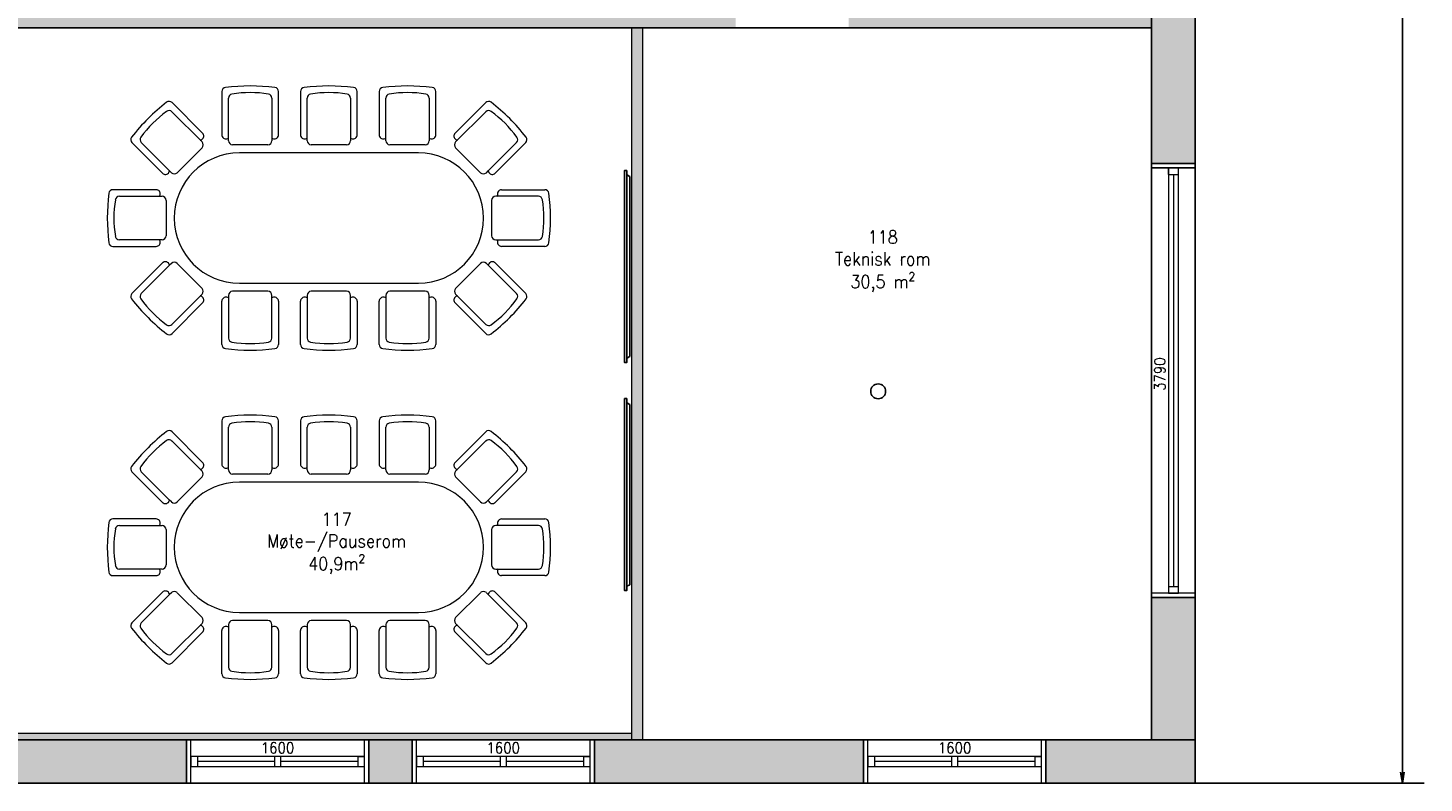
# Model space of a CAD drawing. Header units: millimetres. Extents: x -474437 to 165693, y -93174 to 980873.
# Tile 38 of 60: x 65783 to 78650, y 480138 to 487098. Entities that reach past the tile are written whole.
import ezdxf

# ---------------------------------------------------------------- set-up
doc = ezdxf.new("R2010")
doc.units = ezdxf.units.MM
doc.header["$PDSIZE"] = 10
doc.layers.get('0').update_dxf_attribs({"linetype": 'CONTINUOUS'})
doc.layers.get('Defpoints').update_dxf_attribs({"linetype": 'CONTINUOUS'})
for name, color, linetype in [('1', 1, 'CONTINUOUS'), ('279-Annet inventar', 7, 'CONTINUOUS'), ('A315S', 150, 'CONTINUOUS'), ('Mål', 5, 'CONTINUOUS'), ('Tekst', 250, 'CONTINUOUS')]:
    doc.layers.add(name, color=color, linetype=linetype)
for name, color, linetype, lineweight in [('Fittings_ Innréttingar', 8, 'CONTINUOUS', 15), ('hatch', 254, 'CONTINUOUS', 13), ('inside wall', 1, 'CONTINUOUS', 20), ('Windows', 7, 'CONTINUOUS', 20)]:
    doc.layers.add(name, color=color, linetype=linetype, lineweight=lineweight)
doc.styles.get("Standard").update_dxf_attribs({"font": 'romans.shx', "width": 0.9})
doc.dimstyles.new('GEIR', dxfattribs={"dimscale": 100, "dimtxt": 1.25, "dimasz": 2, "dimexe": 1, "dimexo": 2, "dimgap": 1, "dimtad": 1, "dimdec": 0, "dimzin": 0, "dimdsep": 46, "dimtxsty": 'Standard', "dimblk1": 'OBLIQUE', "dimblk2": 'OBLIQUE', "dimsah": 1, "dimcen": -2.5, "dimdle": 1, "dimclrd": 256, "dimclre": 256, "dimclrt": 256, "dimadec": 1, "dimazin": 0, "dimtfac": 1, "dimtdec": 0, "dimtmove": 2, "dimatfit": 3, "dimldrblk": 'OBLIQUE', "dimfxl": 1, "dimtolj": 1, "dimtzin": 0, "dimarcsym": 0})

# ---------------------------------------------------------------- blocks, each defined once
blk = doc.blocks.new('_Open')
at = {"color": 0, "linetype": 'ByBlock', "lineweight": -2}
for p, q in [((-1, 0.17), (0, 0)), ((-1, -0.17), (0, 0)), ((0, 0), (-1, 0))]:
    blk.add_line(p, q, dxfattribs=at)
blk = doc.blocks.new('*D614')
at = {"layer": 'Defpoints', "color": 0, "transparency": 16777216}
for p in [(76539, 501736), (76539, 480138), (78450, 480138)]:
    blk.add_point(p, dxfattribs=at)
at = {"layer": 'Mål', "lineweight": -2, "transparency": 16777216}
for p, q in [((76539, 501736), (78650, 501736)), ((78450, 501636), (78450, 480238)), ((76539, 480138), (78650, 480138))]:
    blk.add_line(p, q, dxfattribs=at)
at = {"layer": 'Mål', "lineweight": -2, "transparency": 16777216, "xscale": 100, "yscale": 100, "zscale": 100}
for p, rotation in [((78450, 501736), 90), ((78450, 480138), 270)]:
    blk.add_blockref('_Open', p, dxfattribs=dict(at, rotation=rotation))
at = {"layer": 'Mål', "transparency": 16777216, "insert": (78225, 490937), "char_height": 250, "attachment_point": 5, "rotation": 90}
blk.add_mtext('\\A1;21598', dxfattribs=at)
blk = doc.blocks.new('_OBLIQUE')
at = {"color": 0, "linetype": 'ByBlock'}
blk.add_line((-0.5, -0.5), (0.5, 0.5), dxfattribs=at)

msp = doc.modelspace()

# ---------------------------------------------------------------- hatches: boundary and pattern name
at = {"layer": 'hatch', "transparency": 33554687}
h = msp.add_hatch(dxfattribs=at)
h.set_pattern_fill('AR-CONC', color=256)
h.paths.add_polyline_path([(54889.2, 501336), (55689.2, 501336), (55689.2, 501736), (54489.2, 501736), (54489.2, 494160.6), (54889.2, 494160.6)])
h.paths.add_polyline_path([(54889.2, 490437.2), (54489.2, 490437.2), (54489.2, 484548.4), (54889.2, 484548.4)])
h.paths.add_polyline_path([(54889.2, 492980.6), (54489.2, 492980.6), (54489.2, 491437.2), (54889.2, 491437.2)])
h.paths.add_polyline_path([(54889.2, 483548.4), (54489.2, 483548.4), (54489.2, 483292), (54489.2, 480138.4), (55409.2, 480138.4), (55409.2, 480538.4), (54889.2, 480538.4)])
h.paths.add_polyline_path([(67244, 480538.4), (57089.2, 480538.4), (57089.2, 480138.4), (67244, 480138.4)])
h.paths.add_polyline_path([(69324, 480538.4), (68924, 480538.4), (68924, 480138.4), (69324, 480138.4)])
h.paths.add_polyline_path([(73484, 480538.4), (71004, 480538.4), (71004, 480138.4), (73484, 480138.4)])
h.paths.add_polyline_path([(76539.2, 480538.4), (75164, 480538.4), (75164, 480138.4), (76539.2, 480138.4)])
h.paths.add_polyline_path([(76539.2, 481848.3), (76139.2, 481848.3), (76139.2, 480538.4), (76539.2, 480538.4)])
h.paths.add_polyline_path([(76539.2, 489294.4), (76139.2, 489294.4), (76139.2, 485848.3), (76539.2, 485848.3)])
h.paths.add_polyline_path([(76539.2, 493919.8), (76139.2, 493919.8), (76139.2, 490474.4), (76539.2, 490474.4)])
h.paths.add_polyline_path([(76539.2, 501336), (76139.2, 501336), (76139.2, 495099.8), (76539.2, 495099.8)])
h.paths.add_polyline_path([(58074.2, 501736), (56689.2, 501736), (56689.2, 501336), (58074.2, 501336)])
h.paths.add_polyline_path([(60339.2, 501736), (58954.2, 501736), (58954.2, 501336), (60339.2, 501336)])
h.paths.add_polyline_path([(61739.2, 501636), (61739.2, 501736), (61339.2, 501736), (61339.2, 501336), (61739.2, 501336)])
h.paths.add_polyline_path([(66739.2, 501736), (65739.2, 501736), (65739.2, 501336), (66739.2, 501336)])
h.paths.add_polyline_path([(71739.2, 501736), (70739.2, 501736), (70739.2, 501336), (71739.2, 501336)])
h.paths.add_polyline_path([(76539.2, 501736), (75739.2, 501736), (75739.2, 501336), (76539.2, 501336)])
h = msp.add_hatch(color=256, dxfattribs=at)
h.dxf.hatch_style = 1
h.paths.add_polyline_path([(60289.2, 487198.1), (60289.2, 487298.1), (59939.2, 487298.1), (59939.2, 487298.1), (59939.2, 487098.1), (60289.2, 487098.1)])
h.paths.add_polyline_path([(62429, 487298.1), (61189.2, 487298.1), (61189.2, 487098.1), (62429, 487098.1)])
h.paths.add_polyline_path([(72306, 487298.1), (63469, 487298.1), (63469, 487098.1), (72306, 487098.1)])
h.paths.add_polyline_path([(76139.2, 487298.1), (73346, 487298.1), (73346, 487098.1), (76139.2, 487098.1)])
h.paths.add_polyline_path([(71449.2, 487098.1), (71349.2, 487098.1), (71349.2, 480598.4), (71449.2, 480598.4)])
h.paths.add_polyline_path([(71449.2, 480598.4), (54949.2, 480598.4), (54949.2, 480538.4), (71449.2, 480538.4)])

# ---------------------------------------------------------------- linework, layer by layer
for p, q in [((76539.2, 480138.4), (76539.2, 502532.3)), ((76539.2, 485607.3), (76539.2, 501732.3)), ((76139.2, 501332.3), (76139.2, 480534.7)), ((59539.2, 487098.1), (76139.2, 487098.1)), ((54889.2, 480538.4), (76539.2, 480538.4)), ((54489.2, 480138.4), (76539.2, 480138.4))]:
    msp.add_line(p, q)
at = {"layer": '1'}
for p in [(76539.2, 482378.3), (76539.2, 482208.3)]:
    msp.add_line(p, (76539.2, 482058.3), dxfattribs=at)
at = {"layer": '279-Annet inventar', "color": 0, "lineweight": -2}
for p, q in [((71301.7, 485744.5), (71329.2, 485729.5)), ((71329.2, 485729.5), (71329.2, 484069.1)), ((71329.2, 484069.1), (71301.7, 484054.1)), ((71301.7, 483642.4), (71329.2, 483627.4)), ((71329.2, 483627.4), (71329.2, 481967)), ((71329.2, 481967), (71301.7, 481952))]:
    msp.add_line(p, q, dxfattribs=at)
for points in [[(71301.7, 485784.5, 0), (71301.7, 484014.1, 0), (71281.7, 484014.1, 0), (71281.7, 485784.5, 0), (71301.7, 485784.5, 0)], [(71301.7, 483682.4, 0), (71301.7, 481912, 0), (71281.7, 481912, 0), (71281.7, 483682.4, 0), (71301.7, 483682.4, 0)]]:
    msp.add_polyline3d(points, dxfattribs=at)
at = {"layer": 'A315S'}
msp.add_circle((73618.9, 483748.9), 68.9, dxfattribs=at)
at = {"layer": 'Fittings_ Innréttingar'}
for p, q in [((67570.3, 486511.4), (67570.3, 486112.6)), ((68092.4, 486112.6), (68092.4, 486511.4)), ((68295.3, 486511.4), (68295.3, 486112.6)), ((68817.4, 486112.6), (68817.4, 486511.4)), ((69020.3, 486511.4), (69020.3, 486112.6)), ((69542.4, 486112.6), (69542.4, 486511.4)), ((67392.7, 486128.6), (67110.7, 486410.6)), ((67631.2, 486081.8), (67631.2, 486451.7)), ((68031.5, 486451.7), (68031.5, 486058.3)), ((68356.2, 486081.8), (68356.2, 486451.7)), ((68756.5, 486451.7), (68756.5, 486058.3)), ((69081.2, 486081.8), (69081.2, 486451.7)), ((69481.5, 486451.7), (69481.5, 486058.3)), ((69720, 486128.6), (70002, 486410.6)), ((67109.8, 486325.3), (67388, 486047.1)), ((70002.8, 486325.3), (69724.7, 486047.1)), ((66741.5, 486041.4), (67023.5, 485759.4)), ((67088.4, 485780.7), (66826.8, 486042.3)), ((67388, 485994.1), (67158, 485764.1)), ((67631.2, 486058.3), (67631.2, 486081.8)), ((67994, 486020.8), (67668.7, 486020.8)), ((68356.2, 486058.3), (68356.2, 486081.8)), ((68719, 486020.8), (68393.7, 486020.8)), ((69081.2, 486058.3), (69081.2, 486081.8)), ((69444, 486020.8), (69118.7, 486020.8)), ((69724.7, 485994.1), (69954.7, 485764.1)), ((70024.3, 485780.7), (70285.9, 486042.3)), ((70371.2, 486041.4), (70089.2, 485759.4)), ((69381.3, 485945.8), (67731.3, 485945.8)), ((67105, 485764.1), (67088.4, 485780.7)), ((70007.7, 485764.1), (70024.3, 485780.7)), ((66964.5, 485606.9), (66565.7, 485606.9)), ((66625.4, 485546), (67018.8, 485546)), ((67056.3, 485508.5), (67056.3, 485183.2)), ((70056.3, 485508.5), (70056.3, 485183.2)), ((70487.2, 485546), (70093.8, 485546)), ((70148.2, 485606.9), (70546.9, 485606.9)), ((66995.4, 485145.7), (66625.4, 485145.7)), ((67018.8, 485145.7), (66995.4, 485145.7)), ((70093.8, 485145.7), (70117.3, 485145.7)), ((70117.3, 485145.7), (70487.2, 485145.7)), ((66565.7, 485084.7), (66964.5, 485084.7)), ((70546.9, 485084.7), (70148.2, 485084.7)), ((66741.5, 484650.2), (67023.5, 484932.2)), ((67088.4, 484911), (66826.8, 484649.4)), ((67105, 484927.5), (67088.4, 484911)), ((67388, 484697.5), (67158, 484927.5)), ((69724.7, 484697.5), (69954.7, 484927.5)), ((70007.7, 484927.5), (70024.3, 484911)), ((70024.3, 484911), (70285.9, 484649.4)), ((70371.2, 484650.2), (70089.2, 484932.2)), ((67731.3, 484745.8), (69381.3, 484745.8)), ((67109.8, 484366.3), (67388, 484644.5)), ((67570.3, 484180.2), (67570.3, 484579)), ((67631.2, 484633.3), (67631.2, 484609.9)), ((67631.2, 484609.9), (67631.2, 484239.9)), ((67994, 484670.8), (67668.7, 484670.8)), ((68031.5, 484239.9), (68031.5, 484633.3)), ((68092.4, 484579), (68092.4, 484180.2)), ((68295.3, 484180.2), (68295.3, 484579)), ((68356.2, 484633.3), (68356.2, 484609.9)), ((68356.2, 484609.9), (68356.2, 484239.9)), ((68719, 484670.8), (68393.7, 484670.8)), ((68756.5, 484239.9), (68756.5, 484633.3)), ((68817.4, 484579), (68817.4, 484180.2)), ((69020.3, 484180.2), (69020.3, 484579)), ((69081.2, 484633.3), (69081.2, 484609.9)), ((69081.2, 484609.9), (69081.2, 484239.9)), ((69444, 484670.8), (69118.7, 484670.8)), ((69481.5, 484239.9), (69481.5, 484633.3)), ((69542.4, 484579), (69542.4, 484180.2)), ((70002.8, 484366.3), (69724.7, 484644.5)), ((67392.7, 484563), (67110.7, 484281)), ((69720, 484563), (70002, 484281)), ((67570.3, 483477.2), (67570.3, 483078.4)), ((68092.4, 483078.4), (68092.4, 483477.2)), ((68295.3, 483477.2), (68295.3, 483078.4)), ((68817.4, 483078.4), (68817.4, 483477.2)), ((69020.3, 483477.2), (69020.3, 483078.4)), ((69542.4, 483078.4), (69542.4, 483477.2)), ((67109.8, 483291.1), (67388, 483012.9)), ((67392.7, 483094.4), (67110.7, 483376.4)), ((67631.2, 483047.5), (67631.2, 483417.5)), ((68031.5, 483417.5), (68031.5, 483024.1)), ((68356.2, 483047.5), (68356.2, 483417.5)), ((68756.5, 483417.5), (68756.5, 483024.1)), ((69081.2, 483047.5), (69081.2, 483417.5)), ((69481.5, 483417.5), (69481.5, 483024.1)), ((69720, 483094.4), (70002, 483376.4)), ((70002.8, 483291.1), (69724.7, 483012.9)), ((67631.2, 483024.1), (67631.2, 483047.5)), ((68356.2, 483024.1), (68356.2, 483047.5)), ((69081.2, 483024.1), (69081.2, 483047.5)), ((66741.5, 483007.2), (67023.5, 482725.2)), ((67088.4, 482746.4), (66826.8, 483008)), ((67388, 482959.9), (67158, 482729.9)), ((67994, 482986.6), (67668.7, 482986.6)), ((69381.3, 482911.6), (67731.3, 482911.6)), ((68719, 482986.6), (68393.7, 482986.6)), ((69444, 482986.6), (69118.7, 482986.6)), ((69724.7, 482959.9), (69954.7, 482729.9)), ((70024.3, 482746.4), (70285.9, 483008)), ((70371.2, 483007.2), (70089.2, 482725.2)), ((67105, 482729.9), (67088.4, 482746.4)), ((70007.7, 482729.9), (70024.3, 482746.4)), ((66964.5, 482572.6), (66565.7, 482572.6)), ((70148.2, 482572.6), (70546.9, 482572.6)), ((66625.4, 482511.7), (67018.8, 482511.7)), ((67056.3, 482474.2), (67056.3, 482148.9)), ((70056.3, 482474.2), (70056.3, 482148.9)), ((70487.2, 482511.7), (70093.8, 482511.7)), ((66565.7, 482050.5), (66964.5, 482050.5)), ((66995.4, 482111.4), (66625.4, 482111.4)), ((67018.8, 482111.4), (66995.4, 482111.4)), ((70093.8, 482111.4), (70117.3, 482111.4)), ((70117.3, 482111.4), (70487.2, 482111.4)), ((70546.9, 482050.5), (70148.2, 482050.5)), ((66741.5, 481616), (67023.5, 481898)), ((67088.4, 481876.7), (66826.8, 481615.1)), ((67105, 481893.3), (67088.4, 481876.7)), ((67388, 481663.3), (67158, 481893.3)), ((69724.7, 481663.3), (69954.7, 481893.3)), ((70007.7, 481893.3), (70024.3, 481876.7)), ((70024.3, 481876.7), (70285.9, 481615.1)), ((70371.2, 481616), (70089.2, 481898)), ((67994, 481636.6), (67668.7, 481636.6)), ((67731.3, 481711.6), (69381.3, 481711.6)), ((68719, 481636.6), (68393.7, 481636.6)), ((69444, 481636.6), (69118.7, 481636.6)), ((67109.8, 481332.1), (67388, 481610.2)), ((67392.7, 481528.7), (67110.7, 481246.8)), ((67570.3, 481146), (67570.3, 481544.7)), ((67631.2, 481599.1), (67631.2, 481575.6)), ((67631.2, 481575.6), (67631.2, 481205.7)), ((68031.5, 481205.7), (68031.5, 481599.1)), ((68092.4, 481544.7), (68092.4, 481146)), ((68295.3, 481146), (68295.3, 481544.7)), ((68356.2, 481599.1), (68356.2, 481575.6)), ((68356.2, 481575.6), (68356.2, 481205.7)), ((68756.5, 481205.7), (68756.5, 481599.1)), ((68817.4, 481544.7), (68817.4, 481146)), ((69020.3, 481146), (69020.3, 481544.7)), ((69081.2, 481599.1), (69081.2, 481575.6)), ((69081.2, 481575.6), (69081.2, 481205.7)), ((69481.5, 481205.7), (69481.5, 481599.1)), ((69542.4, 481544.7), (69542.4, 481146)), ((69720, 481528.7), (70002, 481246.8)), ((70002.8, 481332.1), (69724.7, 481610.2))]:
    msp.add_line(p, q, dxfattribs=at)
for centre, radius, start, end in [((67607.8, 486511.4), 37.5, 97.17721, 180), ((67831.3, 484736), 1827, 82.82279, 97.17721), ((68054.9, 486511.4), 37.5, 0, 82.82279), ((68332.8, 486511.4), 37.5, 97.17721, 180), ((68556.3, 484736), 1827, 82.82279, 97.17721), ((68779.9, 486511.4), 37.5, 0, 82.82279), ((69057.8, 486511.4), 37.5, 97.17721, 180), ((69281.3, 484736), 1827, 82.82279, 97.17721), ((69504.9, 486511.4), 37.5, 0, 82.82279), ((68181.5, 484970.6), 1827, 127.82279, 142.17721), ((67084.2, 486384.1), 37.5, 45, 127.82279), ((67668.7, 486451.7), 37.5, 98.99689, 180), ((67831.3, 485424.5), 1077.5, 81.00311, 98.99689), ((67994, 486451.7), 37.5, 0, 81.00311), ((68393.7, 486451.7), 37.5, 98.99689, 180), ((68556.3, 485424.5), 1077.5, 81.00311, 98.99689), ((68719, 486451.7), 37.5, 0, 81.00311), ((69118.7, 486451.7), 37.5, 98.99689, 180), ((69281.3, 485424.5), 1077.5, 81.00311, 98.99689), ((69444, 486451.7), 37.5, 0, 81.00311), ((70028.5, 486384.1), 37.5, 52.17721, 135), ((68931.1, 484970.6), 1827, 37.82279, 52.17721), ((67694.7, 485457.4), 1077.5, 126.00311, 143.99689), ((67083.3, 486298.8), 37.5, 45, 126.00311), ((70029.3, 486298.8), 37.5, 53.99689, 135), ((69418, 485457.4), 1077.5, 36.00311, 53.99689), ((67366.2, 486102.1), 37.5, 300.53019, 45), ((69746.5, 486102.1), 37.5, 135, 239.46981), ((66768, 486067.9), 37.5, 142.17721, 225), ((66853.3, 486068.8), 37.5, 143.99689, 225), ((67351.9, 486126.4), 65.6, 287.3427, 300.53019), ((67361.5, 486020.6), 37.5, 315, 45), ((67607.8, 486112.6), 37.5, 180, 284.46981), ((67600.7, 486139.9), 65.6, 284.46981, 297.6573), ((67668.7, 486058.3), 37.5, 180, 270), ((67994, 486058.3), 37.5, 270, 0), ((68061.9, 486139.9), 65.6, 242.3427, 255.53019), ((68054.9, 486112.6), 37.5, 255.53019, 0), ((68332.8, 486112.6), 37.5, 180, 284.46981), ((68325.7, 486139.9), 65.6, 284.46981, 297.6573), ((68393.7, 486058.3), 37.5, 180, 270), ((68719, 486058.3), 37.5, 270, 0), ((68786.9, 486139.9), 65.6, 242.3427, 255.53019), ((68779.9, 486112.6), 37.5, 255.53019, 0), ((69057.8, 486112.6), 37.5, 180, 284.46981), ((69050.7, 486139.9), 65.6, 284.46981, 297.6573), ((69118.7, 486058.3), 37.5, 180, 270), ((69444, 486058.3), 37.5, 270, 0), ((69511.9, 486139.9), 65.6, 242.3427, 255.53019), ((69504.9, 486112.6), 37.5, 255.53019, 0), ((69751.2, 486020.6), 37.5, 135, 225), ((69760.8, 486126.4), 65.6, 239.46981, 252.6573), ((70259.3, 486068.8), 37.5, 315, 36.00311), ((70344.7, 486067.9), 37.5, 315, 37.82279), ((67731.3, 485345.8), 600, 90, 270), ((69381.3, 485345.8), 600, 270, 90), ((67050, 485785.9), 37.5, 225, 329.46981), ((67025.8, 485800.2), 65.6, 329.46981, 342.6573), ((67131.5, 485790.6), 37.5, 225, 315), ((69981.2, 485790.6), 37.5, 225, 315), ((70086.9, 485800.2), 65.6, 197.3427, 210.53019), ((70062.7, 485785.9), 37.5, 210.53019, 315), ((68341.2, 485345.8), 1827, 172.82279, 187.17721), ((66565.7, 485569.4), 37.5, 90, 172.82279), ((67652.7, 485345.8), 1077.5, 171.00311, 188.99689), ((66625.4, 485508.5), 37.5, 90, 171.00311), ((66964.5, 485569.4), 37.5, 345.53019, 90), ((66937.3, 485576.4), 65.6, 332.3427, 345.53019), ((67018.8, 485508.5), 37.5, 0, 90), ((70093.8, 485508.5), 37.5, 90, 180), ((70148.2, 485569.4), 37.5, 90, 194.46981), ((70175.4, 485576.4), 65.6, 194.46981, 207.6573), ((70487.2, 485508.5), 37.5, 8.99689, 90), ((69460, 485345.8), 1077.5, 351.00311, 8.99689), ((70546.9, 485569.4), 37.5, 7.17721, 90), ((68771.5, 485345.8), 1827, 352.82279, 7.17721), ((66565.7, 485122.2), 37.5, 187.17721, 270), ((66625.4, 485183.2), 37.5, 188.99689, 270), ((66964.5, 485122.2), 37.5, 270, 14.46981), ((66937.3, 485115.2), 65.6, 14.46981, 27.6573), ((67018.8, 485183.2), 37.5, 270, 0), ((70093.8, 485183.2), 37.5, 180, 270), ((70148.2, 485122.2), 37.5, 165.53019, 270), ((70175.4, 485115.2), 65.6, 152.3427, 165.53019), ((70487.2, 485183.2), 37.5, 270, 351.00311), ((70546.9, 485122.2), 37.5, 270, 352.82279), ((67050, 484905.7), 37.5, 30.53019, 135), ((67025.8, 484891.4), 65.6, 17.3427, 30.53019), ((67131.5, 484901), 37.5, 45, 135), ((69981.2, 484901), 37.5, 45, 135), ((70086.9, 484891.4), 65.6, 149.46981, 162.6573), ((70062.7, 484905.7), 37.5, 45, 149.46981), ((66768, 484623.7), 37.5, 135, 217.82279), ((68181.5, 485721.1), 1827, 217.82279, 232.17721), ((66853.3, 484622.8), 37.5, 135, 216.00311), ((67694.7, 485234.2), 1077.5, 216.00311, 233.99689), ((67351.9, 484565.3), 65.6, 59.46981, 72.6573), ((67366.2, 484589.5), 37.5, 315, 59.46981), ((67361.5, 484671), 37.5, 315, 45), ((67607.8, 484579), 37.5, 75.53019, 180), ((67600.7, 484551.7), 65.6, 62.3427, 75.53019), ((67668.7, 484633.3), 37.5, 90, 180), ((67994, 484633.3), 37.5, 0, 90), ((68061.9, 484551.7), 65.6, 104.46981, 117.6573), ((68054.9, 484579), 37.5, 0, 104.46981), ((68332.8, 484579), 37.5, 75.53019, 180), ((68325.7, 484551.7), 65.6, 62.3427, 75.53019), ((68393.7, 484633.3), 37.5, 90, 180), ((68719, 484633.3), 37.5, 0, 90), ((68786.9, 484551.7), 65.6, 104.46981, 117.6573), ((68779.9, 484579), 37.5, 0, 104.46981), ((69057.8, 484579), 37.5, 75.53019, 180), ((69050.7, 484551.7), 65.6, 62.3427, 75.53019), ((69118.7, 484633.3), 37.5, 90, 180), ((69444, 484633.3), 37.5, 0, 90), ((69511.9, 484551.7), 65.6, 104.46981, 117.6573), ((69504.9, 484579), 37.5, 0, 104.46981), ((69746.5, 484589.5), 37.5, 120.53019, 225), ((69751.2, 484671), 37.5, 135, 225), ((69760.8, 484565.3), 65.6, 107.3427, 120.53019), ((69418, 485234.2), 1077.5, 306.00311, 323.99689), ((68931.1, 485721.1), 1827, 307.82279, 322.17721), ((70259.3, 484622.8), 37.5, 323.99689, 45), ((70344.7, 484623.7), 37.5, 322.17721, 45), ((67083.3, 484392.8), 37.5, 233.99689, 315), ((70029.3, 484392.8), 37.5, 225, 306.00311), ((67084.2, 484307.5), 37.5, 232.17721, 315), ((67668.7, 484239.9), 37.5, 180, 261.00311), ((67831.3, 485267.1), 1077.5, 261.00311, 278.99689), ((67994, 484239.9), 37.5, 278.99689, 0), ((68393.7, 484239.9), 37.5, 180, 261.00311), ((68556.3, 485267.1), 1077.5, 261.00311, 278.99689), ((68719, 484239.9), 37.5, 278.99689, 0), ((69118.7, 484239.9), 37.5, 180, 261.00311), ((69281.3, 485267.1), 1077.5, 261.00311, 278.99689), ((69444, 484239.9), 37.5, 278.99689, 0), ((70028.5, 484307.5), 37.5, 225, 307.82279), ((67607.8, 484180.2), 37.5, 180, 262.82279), ((67831.3, 485955.7), 1827, 262.82279, 277.17721), ((68054.9, 484180.2), 37.5, 277.17721, 0), ((68332.8, 484180.2), 37.5, 180, 262.82279), ((68556.3, 485955.7), 1827, 262.82279, 277.17721), ((68779.9, 484180.2), 37.5, 277.17721, 0), ((69057.8, 484180.2), 37.5, 180, 262.82279), ((69281.3, 485955.7), 1827, 262.82279, 277.17721), ((69504.9, 484180.2), 37.5, 277.17721, 0), ((67607.8, 483477.2), 37.5, 97.17721, 180), ((67831.3, 481701.7), 1827, 82.82279, 97.17721), ((67668.7, 483417.5), 37.5, 98.99689, 180), ((67831.3, 482390.2), 1077.5, 81.00311, 98.99689), ((67994, 483417.5), 37.5, 0, 81.00311), ((68054.9, 483477.2), 37.5, 0, 82.82279), ((68332.8, 483477.2), 37.5, 97.17721, 180), ((68556.3, 481701.7), 1827, 82.82279, 97.17721), ((68393.7, 483417.5), 37.5, 98.99689, 180), ((68556.3, 482390.2), 1077.5, 81.00311, 98.99689), ((68719, 483417.5), 37.5, 0, 81.00311), ((68779.9, 483477.2), 37.5, 0, 82.82279), ((69057.8, 483477.2), 37.5, 97.17721, 180), ((69281.3, 481701.7), 1827, 82.82279, 97.17721), ((69118.7, 483417.5), 37.5, 98.99689, 180), ((69281.3, 482390.2), 1077.5, 81.00311, 98.99689), ((69444, 483417.5), 37.5, 0, 81.00311), ((69504.9, 483477.2), 37.5, 0, 82.82279), ((68181.5, 481936.3), 1827, 127.82279, 142.17721), ((67694.7, 482423.2), 1077.5, 126.00311, 143.99689), ((67084.2, 483349.9), 37.5, 45, 127.82279), ((67083.3, 483264.5), 37.5, 45, 126.00311), ((70028.5, 483349.9), 37.5, 52.17721, 135), ((70029.3, 483264.5), 37.5, 53.99689, 135), ((69418, 482423.2), 1077.5, 36.00311, 53.99689), ((68931.1, 481936.3), 1827, 37.82279, 52.17721), ((66768, 483033.7), 37.5, 142.17721, 225), ((66853.3, 483034.5), 37.5, 143.99689, 225), ((67351.9, 483092.1), 65.6, 287.3427, 300.53019), ((67366.2, 483067.9), 37.5, 300.53019, 45), ((67607.8, 483078.4), 37.5, 180, 284.46981), ((67600.7, 483105.6), 65.6, 284.46981, 297.6573), ((68061.9, 483105.6), 65.6, 242.3427, 255.53019), ((68054.9, 483078.4), 37.5, 255.53019, 0), ((68332.8, 483078.4), 37.5, 180, 284.46981), ((68325.7, 483105.6), 65.6, 284.46981, 297.6573), ((68786.9, 483105.6), 65.6, 242.3427, 255.53019), ((68779.9, 483078.4), 37.5, 255.53019, 0), ((69057.8, 483078.4), 37.5, 180, 284.46981), ((69050.7, 483105.6), 65.6, 284.46981, 297.6573), ((69511.9, 483105.6), 65.6, 242.3427, 255.53019), ((69504.9, 483078.4), 37.5, 255.53019, 0), ((69746.5, 483067.9), 37.5, 135, 239.46981), ((69760.8, 483092.1), 65.6, 239.46981, 252.6573), ((70259.3, 483034.5), 37.5, 315, 36.00311), ((70344.7, 483033.7), 37.5, 315, 37.82279), ((67731.3, 482311.6), 600, 90, 270), ((67361.5, 482986.4), 37.5, 315, 45), ((67668.7, 483024.1), 37.5, 180, 270), ((67994, 483024.1), 37.5, 270, 0), ((68393.7, 483024.1), 37.5, 180, 270), ((68719, 483024.1), 37.5, 270, 0), ((69118.7, 483024.1), 37.5, 180, 270), ((69381.3, 482311.6), 600, 270, 90), ((69444, 483024.1), 37.5, 270, 0), ((69751.2, 482986.4), 37.5, 135, 225), ((67050, 482751.7), 37.5, 225, 329.46981), ((67025.8, 482766), 65.6, 329.46981, 342.6573), ((67131.5, 482756.4), 37.5, 225, 315), ((69981.2, 482756.4), 37.5, 225, 315), ((70086.9, 482766), 65.6, 197.3427, 210.53019), ((70062.7, 482751.7), 37.5, 210.53019, 315), ((68341.2, 482311.6), 1827, 172.82279, 187.17721), ((66565.7, 482535.1), 37.5, 90, 172.82279), ((66964.5, 482535.1), 37.5, 345.53019, 90), ((66937.3, 482542.2), 65.6, 332.3427, 345.53019), ((70148.2, 482535.1), 37.5, 90, 194.46981), ((70175.4, 482542.2), 65.6, 194.46981, 207.6573), ((70546.9, 482535.1), 37.5, 7.17721, 90), ((68771.5, 482311.6), 1827, 352.82279, 7.17721), ((67652.7, 482311.6), 1077.5, 171.00311, 188.99689), ((66625.4, 482474.2), 37.5, 90, 171.00311), ((67018.8, 482474.2), 37.5, 0, 90), ((70093.8, 482474.2), 37.5, 90, 180), ((70487.2, 482474.2), 37.5, 8.99689, 90), ((69460, 482311.6), 1077.5, 351.00311, 8.99689), ((66625.4, 482148.9), 37.5, 188.99689, 270), ((67018.8, 482148.9), 37.5, 270, 0), ((70093.8, 482148.9), 37.5, 180, 270), ((70487.2, 482148.9), 37.5, 270, 351.00311), ((66565.7, 482088), 37.5, 187.17721, 270), ((66964.5, 482088), 37.5, 270, 14.46981), ((66937.3, 482081), 65.6, 14.46981, 27.6573), ((70148.2, 482088), 37.5, 165.53019, 270), ((70175.4, 482081), 65.6, 152.3427, 165.53019), ((70546.9, 482088), 37.5, 270, 352.82279), ((67050, 481871.4), 37.5, 30.53019, 135), ((67025.8, 481857.1), 65.6, 17.3427, 30.53019), ((67131.5, 481866.8), 37.5, 45, 135), ((69981.2, 481866.8), 37.5, 45, 135), ((70086.9, 481857.1), 65.6, 149.46981, 162.6573), ((70062.7, 481871.4), 37.5, 45, 149.46981), ((67361.5, 481636.8), 37.5, 315, 45), ((67668.7, 481599.1), 37.5, 90, 180), ((67994, 481599.1), 37.5, 0, 90), ((68393.7, 481599.1), 37.5, 90, 180), ((68719, 481599.1), 37.5, 0, 90), ((69118.7, 481599.1), 37.5, 90, 180), ((69444, 481599.1), 37.5, 0, 90), ((69751.2, 481636.8), 37.5, 135, 225), ((66768, 481589.5), 37.5, 135, 217.82279), ((68181.5, 482686.8), 1827, 217.82279, 232.17721), ((66853.3, 481588.6), 37.5, 135, 216.00311), ((67694.7, 482199.9), 1077.5, 216.00311, 233.99689), ((67351.9, 481531), 65.6, 59.46981, 72.6573), ((67366.2, 481555.3), 37.5, 315, 59.46981), ((67607.8, 481544.7), 37.5, 75.53019, 180), ((67600.7, 481517.5), 65.6, 62.3427, 75.53019), ((68061.9, 481517.5), 65.6, 104.46981, 117.6573), ((68054.9, 481544.7), 37.5, 0, 104.46981), ((68332.8, 481544.7), 37.5, 75.53019, 180), ((68325.7, 481517.5), 65.6, 62.3427, 75.53019), ((68786.9, 481517.5), 65.6, 104.46981, 117.6573), ((68779.9, 481544.7), 37.5, 0, 104.46981), ((69057.8, 481544.7), 37.5, 75.53019, 180), ((69050.7, 481517.5), 65.6, 62.3427, 75.53019), ((69511.9, 481517.5), 65.6, 104.46981, 117.6573), ((69504.9, 481544.7), 37.5, 0, 104.46981), ((69746.5, 481555.3), 37.5, 120.53019, 225), ((69760.8, 481531), 65.6, 107.3427, 120.53019), ((69418, 482199.9), 1077.5, 306.00311, 323.99689), ((68931.1, 482686.8), 1827, 307.82279, 322.17721), ((70259.3, 481588.6), 37.5, 323.99689, 45), ((70344.7, 481589.5), 37.5, 322.17721, 45), ((67084.2, 481273.3), 37.5, 232.17721, 315), ((67083.3, 481358.6), 37.5, 233.99689, 315), ((70028.5, 481273.3), 37.5, 225, 307.82279), ((70029.3, 481358.6), 37.5, 225, 306.00311), ((67607.8, 481146), 37.5, 180, 262.82279), ((67831.3, 482921.4), 1827, 262.82279, 277.17721), ((67668.7, 481205.7), 37.5, 180, 261.00311), ((67831.3, 482232.9), 1077.5, 261.00311, 278.99689), ((67994, 481205.7), 37.5, 278.99689, 0), ((68054.9, 481146), 37.5, 277.17721, 0), ((68332.8, 481146), 37.5, 180, 262.82279), ((68556.3, 482921.4), 1827, 262.82279, 277.17721), ((68393.7, 481205.7), 37.5, 180, 261.00311), ((68556.3, 482232.9), 1077.5, 261.00311, 278.99689), ((68719, 481205.7), 37.5, 278.99689, 0), ((68779.9, 481146), 37.5, 277.17721, 0), ((69057.8, 481146), 37.5, 180, 262.82279), ((69281.3, 482921.4), 1827, 262.82279, 277.17721), ((69118.7, 481205.7), 37.5, 180, 261.00311), ((69281.3, 482232.9), 1077.5, 261.00311, 278.99689), ((69444, 481205.7), 37.5, 278.99689, 0), ((69504.9, 481146), 37.5, 277.17721, 0)]:
    msp.add_arc(centre, radius, start, end, dxfattribs=at)
at = {"layer": 'inside wall'}
for p, q in [((71349.2, 480538.4), (71349.2, 487098.1)), ((71449.2, 480538.4), (71449.2, 487098.1)), ((54949.2, 480598.4), (71349.2, 480598.4))]:
    msp.add_line(p, q, dxfattribs=at)
at = {"layer": 'Windows'}
for p, q in [((76139.2, 481848.3), (76139.2, 485848.3)), ((76539.2, 485808.3), (76139.2, 485808.3)), ((76139.2, 485808.3), (76539.2, 485808.3)), ((76385.2, 485808.3), (76293.2, 485808.3)), ((76293.2, 485808.3), (76293.2, 485747.8)), ((76293.2, 485747.8), (76293.2, 485808.3)), ((76293.2, 485747.8), (76293.2, 481888.3)), ((76293.2, 485747.8), (76385.2, 485747.8)), ((76339.2, 485747.8), (76339.2, 481948.8)), ((76385.2, 481888.3), (76385.2, 485808.3)), ((76539.2, 481848.3), (76539.2, 485848.3)), ((76539.2, 482208.3), (76539.2, 483088.3)), ((76539.2, 481888.3), (76139.2, 481888.3)), ((76293.2, 481948.8), (76385.2, 481948.8)), ((76293.2, 481888.3), (76385.2, 481888.3)), ((67244, 480538.4), (68924, 480538.4)), ((67284, 480138.4), (67284, 480538.4)), ((68884, 480138.4), (68884, 480538.4)), ((69324, 480538.4), (71004, 480538.4)), ((69364, 480138.4), (69364, 480538.4)), ((70964, 480138.4), (70964, 480538.4)), ((73484, 480538.4), (75164, 480538.4)), ((73524, 480138.4), (73524, 480538.4)), ((75124, 480138.4), (75124, 480538.4)), ((68884, 480384.4), (67284, 480384.4)), ((67284, 480384.4), (67284, 480292.4)), ((67344.5, 480384.4), (67344.5, 480292.4)), ((68053.8, 480338.4), (67344.5, 480338.4)), ((68053.8, 480384.4), (68053.8, 480292.4)), ((68114.3, 480292.4), (68114.3, 480384.4)), ((68823.5, 480338.4), (68114.3, 480338.4)), ((68823.5, 480384.4), (68823.5, 480292.4)), ((68884, 480384.4), (68823.5, 480384.4)), ((68823.5, 480384.4), (68884, 480384.4)), ((68884, 480292.4), (68884, 480384.4)), ((70964, 480384.4), (69364, 480384.4)), ((69364, 480384.4), (69364, 480292.4)), ((69424.5, 480384.4), (69424.5, 480292.4)), ((70133.8, 480338.4), (69424.5, 480338.4)), ((70133.8, 480384.4), (70133.8, 480292.4)), ((70194.3, 480292.4), (70194.3, 480384.4)), ((70903.5, 480338.4), (70194.3, 480338.4)), ((70903.5, 480384.4), (70903.5, 480292.4)), ((70964, 480384.4), (70903.5, 480384.4)), ((70903.5, 480384.4), (70964, 480384.4)), ((70964, 480292.4), (70964, 480384.4)), ((75124, 480384.4), (73524, 480384.4)), ((73524, 480384.4), (73524, 480292.4)), ((73584.5, 480384.4), (73584.5, 480292.4)), ((74293.8, 480338.4), (73584.5, 480338.4)), ((74293.8, 480384.4), (74293.8, 480292.4)), ((74354.3, 480292.4), (74354.3, 480384.4)), ((75063.5, 480338.4), (74354.3, 480338.4)), ((75063.5, 480384.4), (75063.5, 480292.4)), ((75124, 480384.4), (75063.5, 480384.4)), ((75063.5, 480384.4), (75124, 480384.4)), ((75124, 480292.4), (75124, 480384.4)), ((67284, 480292.4), (68884, 480292.4)), ((69364, 480292.4), (70964, 480292.4)), ((73524, 480292.4), (75124, 480292.4)), ((67244, 480138.4), (68924, 480138.4)), ((69324, 480138.4), (71004, 480138.4)), ((73484, 480138.4), (75164, 480138.4))]:
    msp.add_line(p, q, dxfattribs=at)
at = {"layer": 'Windows', "color": 7, "lineweight": -2}
for p, q in [((76539.2, 485848.3), (76139.2, 485848.3)), ((76539.2, 481848.3), (76139.2, 481848.3)), ((67244, 480138.4), (67244, 480538.4)), ((68924, 480138.4), (68924, 480538.4)), ((69324, 480138.4), (69324, 480538.4)), ((71004, 480138.4), (71004, 480538.4)), ((73484, 480138.4), (73484, 480538.4)), ((75164, 480138.4), (75164, 480538.4))]:
    msp.add_line(p, q, dxfattribs=at)

# ---------------------------------------------------------------- texts
at = {"layer": 'Tekst', "char_height": 120, "attachment_point": 1}
for s, width, insert in [('\\pxqc;118\\PTeknisk rom\\P30,5 m{\\H1.08333x;²}', 1502.54, (72910, 485230)), ('\\pxqc;117\\PMøte-/Pauserom\\P40,9m{\\H1.08333x;²}', 1455.513, (67900, 482630))]:
    msp.add_mtext_dynamic_manual_height_columns(s, width=width, gutter_width=500, heights=[0], dxfattribs=dict(at, insert=insert))
at = {"layer": 'Windows', "insert": (76164.2, 483753.3), "char_height": 100, "attachment_point": 1, "rotation": 90}
msp.add_mtext_dynamic_manual_height_columns('3790', width=10, gutter_width=500, heights=[0], dxfattribs=at)
at = {"layer": 'Windows', "char_height": 100, "attachment_point": 1}
for insert in [(67929, 480513.4), (70009, 480513.4), (74169, 480513.4)]:
    msp.add_mtext_dynamic_manual_height_columns('1600', width=10, gutter_width=500, heights=[0], dxfattribs=dict(at, insert=insert))

# ---------------------------------------------------------------- dimensions: what is measured, and where the dimension line sits
at = {"layer": 'Mål'}
dim = msp.add_linear_dim(base=(78450, 480138.4), p1=(76539.2, 501736), p2=(76539.2, 480138.4), angle=90, dimstyle='GEIR', override={"dimscale": 1, "dimtxt": 250, "dimasz": 100, "dimexe": 200, "dimexo": 0, "dimgap": 100, "dimblk1": 'Open', "dimblk2": 'Open', "dimdle": 100}, dxfattribs=at)
dim.commit()
dim.dimension.update_dxf_attribs({"geometry": '*D614', "text_midpoint": (78225, 490937.2)})

doc.saveas('drawing.dxf')
